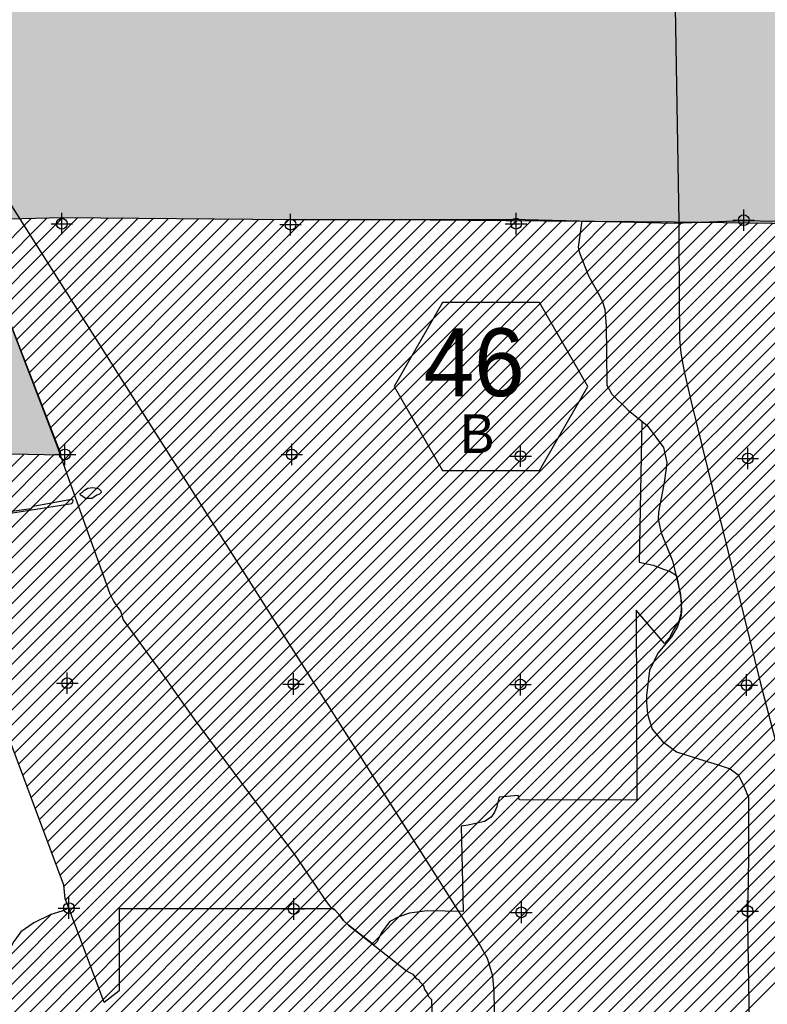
# Model space of a CAD drawing. Extents: x 136693 to 413893, y 707796 to 905796.
# Tile 33 of 70: x 224885 to 242246, y 767295 to 790153. Entities that reach past the tile are written whole.
import ezdxf
from ezdxf.enums import TextEntityAlignment as Align

# ---------------------------------------------------------------- set-up
doc = ezdxf.new("R2010")
doc.units = 0
doc.header["$LTSCALE"] = 2000
doc.header["$PDMODE"] = 34
doc.header["$PDSIZE"] = 250
doc.layers.get('0').update_dxf_attribs({"linetype": 'CONTINUOUS'})
for name, color, linetype in [('1990WSHEDS', 3, 'CONTINUOUS'), ('1992WSHEDFILL', 8, 'CONTINUOUS'), ('6MIFILL', 11, 'CONTINUOUS'), ('HEX', 2, 'CONTINUOUS'), ('IMPERIALFILL', 11, 'CONTINUOUS'), ('MAJROADS', 9, 'CONTINUOUS'), ('RR', 13, 'CONTINUOUS'), ('SEC', 2, 'CONTINUOUS'), ('TENMILEFILL', 11, 'CONTINUOUS'), ('WATER', 4, 'CONTINUOUS'), ('WSHEDS', 3, 'CONTINUOUS')]:
    doc.layers.add(name, color=color, linetype=linetype)

# ---------------------------------------------------------------- blocks, each defined once
blk = doc.blocks.new('*X')
at = {"color": 0}
for p, q in [((231440.47141944, 758942.1301846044), (282445.9774740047, 809947.6362391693)), ((231802.0950792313, 758950.2004538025), (282683.3914984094, 809831.4968729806)), ((232163.7187390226, 758958.2707230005), (282920.8055228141, 809715.3575067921)), ((232525.3423988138, 758966.3409921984), (283158.2195472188, 809599.2181406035)), ((232886.9660586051, 758974.4112613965), (283395.6335716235, 809483.078774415)), ((233248.5897183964, 758982.4815305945), (283568.213372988, 809302.1051851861)), ((233610.2133781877, 758990.5517997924), (283569.1054269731, 808949.4438485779)), ((223225.9113498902, 777244.0744095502), (231496.8937356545, 785515.0567953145)), ((223322.0912100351, 776986.7008791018), (231851.7577779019, 785516.3674469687)), ((223418.2710701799, 776729.3273486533), (232206.6218201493, 785517.6780986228)), ((223514.4509303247, 776471.9538182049), (232561.4858623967, 785518.988750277)), ((223610.6307904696, 776214.5802877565), (232913.3606374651, 785517.310134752)), ((223706.8106506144, 775957.206757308), (233264.1943865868, 785514.5904932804)), ((223802.9905107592, 775699.8332268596), (233615.0281357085, 785511.8708518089)), ((223899.170370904, 775442.4596964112), (233965.8618848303, 785509.1512103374)), ((223995.3502310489, 775185.0861659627), (234316.695633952, 785506.4315688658)), ((224091.5300911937, 774927.7126355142), (234667.5293830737, 785503.7119273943)), ((224099.3622580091, 784481.486348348), (225159.6949354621, 785541.8190258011)), ((224187.7099513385, 774670.3391050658), (235018.3631321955, 785500.9922859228)), ((224217.2882326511, 784245.8589323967), (225523.3824636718, 785551.9531634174)), ((224283.8898114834, 774412.9655746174), (235369.1968813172, 785498.2726444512)), ((224316.0610582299, 783991.0783673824), (225886.9853439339, 785562.0026530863)), ((224380.0696716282, 774155.592044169), (235720.0306304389, 785495.5530029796)), ((224414.8338838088, 783736.297802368), (226237.3466822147, 785558.8106007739)), ((224476.249531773, 773898.2185137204), (236070.8643795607, 785492.8333615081)), ((224513.6067093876, 783481.5172373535), (226587.7080204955, 785555.6185484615)), ((224572.4293919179, 773640.844983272), (236421.6981286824, 785490.1137200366)), ((224612.3795349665, 783226.736672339), (226938.0693587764, 785552.426496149)), ((224668.6092520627, 773383.4714528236), (236772.5318778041, 785487.3940785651)), ((224711.1523605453, 782971.9561073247), (227288.4306970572, 785549.2344438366)), ((224764.7891122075, 773126.0979223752), (237123.3656269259, 785484.6744370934)), ((224809.9251861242, 782717.1755423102), (227638.7920353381, 785546.0423915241)), ((224860.9689723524, 772868.7243919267), (237474.1993760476, 785481.9547956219)), ((224908.698011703, 782462.3949772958), (227989.1533736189, 785542.8503392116)), ((224957.1488324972, 772611.3508614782), (237825.0331251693, 785479.2351541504)), ((225007.4708372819, 782207.6144122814), (228339.5147118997, 785539.6582868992)), ((225106.2436628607, 781952.833847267), (228689.8760501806, 785536.4662345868)), ((225205.0164884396, 781698.0532822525), (229040.2373884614, 785533.2741822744)), ((225303.7893140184, 781443.2727172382), (229390.5987267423, 785530.0821299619)), ((225402.5621395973, 781188.4921522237), (229740.9600650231, 785526.8900776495)), ((225501.3349651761, 780933.7115872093), (230091.321403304, 785523.6980253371)), ((225600.107790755, 780678.9310221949), (230441.6827415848, 785520.5059730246)), ((225698.8806163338, 780424.1504571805), (230792.0440798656, 785517.3139207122)), ((225797.6534419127, 780169.369892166), (231142.4054181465, 785514.1218683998)), ((237866.7517024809, 784813.8469502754), (238526.7006234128, 785473.7958712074)), ((237899.6855576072, 785200.334195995), (238175.866874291, 785476.5155126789)), ((237958.6738950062, 784552.2157522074), (238877.5343725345, 785471.0762297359)), ((238059.0364571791, 784299.024923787), (239228.3681216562, 785468.3565882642)), ((238175.3467716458, 784061.7818476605), (239579.201870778, 785465.6369467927)), ((238300.6604544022, 783833.5421398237), (239930.0356198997, 785462.9173053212)), ((238420.1824991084, 783599.5107939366), (240279.7214935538, 785459.049788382)), ((238480.7494041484, 783306.5243083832), (240628.4316870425, 785454.2065912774)), ((238501.1195430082, 782973.3410566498), (240977.1418805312, 785449.3633941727)), ((238506.0255966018, 782624.6937196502), (241325.8520740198, 785444.5201970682)), ((238510.4734482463, 782275.5881807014), (241674.5622675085, 785439.6769999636)), ((238514.3154805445, 781925.8768224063), (242023.2724609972, 785434.8338028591)), ((238551.0263276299, 781609.0342788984), (242371.9826544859, 785429.9906057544)), ((238694.285632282, 781398.7401929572), (242720.6928479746, 785425.1474086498)), ((238873.0349201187, 781223.9360902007), (243069.4030414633, 785420.3042115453)), ((239055.7780808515, 781053.1258603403), (243418.1132349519, 785415.4610144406)), ((239252.4723155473, 780896.2667044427), (243766.8234284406, 785410.6178173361)), ((239301.7405243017, 779177.7679602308), (245510.374395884, 785386.4018318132)), ((239308.1269135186, 779537.707740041), (245161.6642023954, 785391.2450289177)), ((239314.5133027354, 779897.6475198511), (244812.9540089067, 785396.0882260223)), ((239320.8996919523, 780257.5872996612), (244464.243815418, 785400.9314231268)), ((239327.2860811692, 780617.5270794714), (244115.5336219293, 785405.7746202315)), ((225053.328692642, 772353.9773310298), (237899.6855576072, 785200.334195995)), ((229632.3486288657, 759962.4345187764), (255021.4671708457, 785351.5530607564)), ((229729.2150375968, 759705.7475369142), (255373.8381086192, 785350.3706079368)), ((229826.0814463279, 759449.060555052), (255726.2090463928, 785349.188155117)), ((229922.947855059, 759192.3735731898), (256078.5799841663, 785348.0057022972)), ((230019.8142637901, 758935.6865913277), (256430.9509219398, 785346.8232494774)), ((230355.6004400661, 758917.9193770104), (256783.3218597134, 785345.6407966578)), ((230717.2240998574, 758925.9896462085), (257135.6927974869, 785344.458343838)), ((231078.8477596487, 758934.0599154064), (257488.0637352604, 785343.2758910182)), ((232695.5136725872, 765500.4732966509), (252554.870606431, 785359.8302304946)), ((232933.0720325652, 765384.4782660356), (252907.2415442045, 785358.647777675)), ((233166.1141601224, 765263.9670029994), (253259.6124819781, 785357.4653248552)), ((233373.8727381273, 765118.172190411), (253611.9834197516, 785356.2828720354)), ((233550.7731163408, 764941.5191780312), (253964.3543575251, 785355.1004192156)), ((233775.4712726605, 764812.6639437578), (254316.7252952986, 785353.917966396)), ((234037.3734880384, 764721.0127685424), (254669.0962330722, 785352.7355135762)), ((239204.0933161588, 774837.4800649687), (249735.9031042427, 785369.2898530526)), ((239205.2990338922, 774485.1323921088), (250088.2740420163, 785368.1074002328)), ((239206.5047516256, 774132.7847192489), (250440.6449797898, 785366.924947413)), ((239207.710469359, 773780.437046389), (250793.0159175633, 785365.7424945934)), ((239208.9161870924, 773428.0893735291), (251145.3868553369, 785364.5600417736)), ((239210.1219048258, 773075.7417006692), (251497.7577931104, 785363.3775889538)), ((239211.3276225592, 772723.3940278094), (251850.1287308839, 785362.1951361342)), ((239212.5333402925, 772371.0463549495), (252202.4996686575, 785361.0126833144)), ((239276.1949674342, 777738.0088409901), (246916.9356020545, 785378.7494756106)), ((239282.5813566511, 778097.9486208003), (246564.5646642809, 785379.9319284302)), ((239288.967745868, 778457.8884006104), (246212.1937265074, 785381.11438125)), ((239295.3541350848, 778817.8281804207), (245859.8227887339, 785382.2968340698)), ((239420.8627438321, 777529.1232267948), (247269.306539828, 785377.5670227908)), ((239697.7504579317, 777452.4575503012), (247621.6774776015, 785376.384569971)), ((239952.1610330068, 777353.314734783), (247974.0484153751, 785375.2021171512)), ((240150.6442983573, 777198.2446095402), (248326.4193531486, 785374.0196643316)), ((240177.9722689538, 776164.9124083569), (249383.5321664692, 785370.4723058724)), ((240206.4651922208, 776900.5121128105), (248678.7902909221, 785372.8372115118)), ((240251.0176341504, 776591.5111641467), (249031.1612286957, 785371.654758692)), ((225149.5085527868, 772096.6038005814), (237866.7517024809, 784813.8469502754)), ((225245.6884129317, 771839.2302701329), (237958.6738950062, 784552.2157522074)), ((225341.8682730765, 771581.8567396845), (238059.0364571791, 784299.024923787)), ((225438.0481332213, 771324.4832092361), (238175.3467716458, 784061.7818476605)), ((225534.2279933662, 771067.1096787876), (238300.6604544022, 783833.5421398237)), ((225630.407853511, 770809.7361483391), (238420.1824991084, 783599.5107939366)), ((225726.5877136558, 770552.3626178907), (238480.7494041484, 783306.5243083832)), ((225822.7675738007, 770294.9890874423), (238501.1195430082, 782973.3410566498)), ((225912.3643787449, 770031.0325017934), (238506.0255966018, 782624.6937196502)), ((225952.0667556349, 769717.18148809), (238510.4734482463, 782275.5881807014)), ((226052.6548208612, 769464.216162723), (238514.3154805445, 781925.8768224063)), ((226148.4892591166, 769206.4972103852), (238551.0263276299, 781609.0342788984)), ((226244.3236973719, 768948.7782580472), (238694.285632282, 781398.7401929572)), ((226340.1581356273, 768691.0593057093), (238873.0349201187, 781223.9360902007)), ((227511.9461725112, 769509.2939519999), (239055.7780808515, 781053.1258603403)), ((227865.4995631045, 769509.2939519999), (239252.4723155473, 780896.2667044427)), ((228219.0529536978, 769509.2939519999), (239327.2860811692, 780617.5270794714)), ((228572.606344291, 769509.2939519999), (239320.8996919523, 780257.5872996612)), ((222952.2742265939, 778031.0974580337), (224980.7905375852, 780059.6137690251)), ((223064.350330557, 777789.6201714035), (225326.9460951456, 780052.2159359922)), ((223132.7460054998, 777504.462455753), (225673.101652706, 780044.8181029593)), ((228926.1597348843, 769509.2939519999), (239314.5133027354, 779897.6475198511)), ((229279.7131254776, 769509.2939519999), (239308.1269135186, 779537.707740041)), ((229633.2665160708, 769509.2939519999), (239301.7405243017, 779177.7679602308)), ((229986.8199066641, 769509.2939519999), (239295.3541350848, 778817.8281804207)), ((230340.3732972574, 769509.2939519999), (239288.967745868, 778457.8884006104)), ((230693.9266878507, 769509.2939519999), (239282.5813566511, 778097.9486208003)), ((231047.4800784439, 769509.2939519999), (239276.1949674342, 777738.0088409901)), ((231401.0334690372, 769509.2939519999), (239420.8627438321, 777529.1232267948)), ((231754.5868596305, 769509.2939519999), (239697.7504579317, 777452.4575503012)), ((232108.1402502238, 769509.2939519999), (239952.1610330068, 777353.314734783)), ((239290.6036512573, 776338.2039624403), (240150.6442983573, 777198.2446095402)), ((239453.2757798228, 776147.3227004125), (240206.4651922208, 776900.5121128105)), ((239615.9479083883, 775956.4414383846), (240251.0176341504, 776591.5111641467)), ((232314.1621811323, 769361.7624923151), (239199.2704452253, 776246.8707564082)), ((239199.2704452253, 776246.8707564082), (239290.6036512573, 776338.2039624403)), ((239200.4761629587, 775894.5230835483), (239453.2757798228, 776147.3227004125)), ((239778.6200369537, 775765.5601763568), (240177.9722689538, 776164.9124083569)), ((232479.682336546, 769173.7292571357), (239200.4761629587, 775894.5230835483)), ((239201.681880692, 775542.1754106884), (239615.9479083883, 775956.4414383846)), ((239202.8875984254, 775189.8277378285), (239778.6200369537, 775765.5601763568)), ((232673.4354380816, 769013.928968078), (239201.681880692, 775542.1754106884)), ((236128.0724918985, 772115.0126313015), (239202.8875984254, 775189.8277378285)), ((236472.6980483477, 772106.0847971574), (239204.0933161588, 774837.4800649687)), ((236761.4124353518, 772041.2457935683), (239205.2990338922, 774485.1323921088)), ((237113.9287161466, 772040.2086837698), (239206.5047516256, 774132.7847192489)), ((237466.4449969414, 772039.1715739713), (239207.710469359, 773780.437046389)), ((237818.9612777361, 772038.1344641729), (239208.9161870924, 773428.0893735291)), ((238171.477558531, 772037.0973543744), (239210.1219048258, 773075.7417006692)), ((238523.9938393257, 772036.0602445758), (239211.3276225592, 772723.3940278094)), ((238876.5101201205, 772035.0231347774), (239212.5333402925, 772371.0463549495)), ((230980.3505946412, 765199.5237810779), (237818.9612777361, 772038.1344641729)), ((231007.2403992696, 764872.8601951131), (238171.477558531, 772037.0973543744)), ((231904.8888810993, 765416.9552863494), (238523.9938393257, 772036.0602445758)), ((232303.8711312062, 765462.3841458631), (238876.5101201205, 772035.0231347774)), ((235151.4285780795, 770784.8153268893), (236472.6980483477, 772106.0847971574)), ((235159.634783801, 770439.4681420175), (236761.4124353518, 772041.2457935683)), ((235167.8409895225, 770094.1209571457), (237113.9287161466, 772040.2086837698)), ((235176.047195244, 769748.7737722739), (237466.4449969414, 772039.1715739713)), ((235519.4596042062, 771506.3997436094), (235982.8560321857, 771969.7961715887)), ((235982.8560321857, 771969.7961715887), (236128.0724918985, 772115.0126313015)), ((235143.222372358, 771130.162511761), (235519.4596042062, 771506.3997436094)), ((232871.1305813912, 768858.0707207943), (235143.222372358, 771130.162511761)), ((233690.9719952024, 769324.3587440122), (235151.4285780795, 770784.8153268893)), ((234162.1672332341, 769442.0005914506), (235159.634783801, 770439.4681420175)), ((234535.9084578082, 769462.1884254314), (235167.8409895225, 770094.1209571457)), ((234882.0957946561, 769454.8223716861), (235176.047195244, 769748.7737722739)), ((224591.0070408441, 768002.5683827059), (226052.6548208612, 769464.216162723)), ((225456.5525211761, 765686.1333476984), (229279.7131254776, 769509.2939519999)), ((225544.3858832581, 764713.3065380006), (230340.3732972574, 769509.2939519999)), ((225562.1993121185, 765438.2267480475), (229633.2665160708, 769509.2939519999)), ((225657.8279161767, 765180.3019615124), (229986.8199066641, 769509.2939519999)), ((225937.9005419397, 764753.267806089), (230693.9266878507, 769509.2939519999)), ((226303.1186068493, 764764.9324804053), (231047.4800784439, 769509.2939519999)), ((226529.8218891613, 764638.0823721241), (231401.0334690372, 769509.2939519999)), ((226760.3463834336, 764515.053475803), (231754.5868596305, 769509.2939519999)), ((227032.3980049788, 764433.551706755), (232108.1402502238, 769509.2939519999)), ((227198.189849, 767781.3240661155), (228926.1597348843, 769509.2939519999)), ((227198.189849, 768134.8774567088), (228572.606344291, 769509.2939519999)), ((227198.189849, 768488.4308473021), (228219.0529536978, 769509.2939519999)), ((227198.189849, 768841.9842378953), (227865.4995631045, 769509.2939519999)), ((227198.189849, 769195.5376284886), (227511.9461725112, 769509.2939519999)), ((230270.830230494, 765550.6635887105), (234162.1672332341, 769442.0005914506)), ((230457.774279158, 765384.0542467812), (234535.9084578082, 769462.1884254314)), ((230746.296528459, 765319.023105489), (234882.0957946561, 769454.8223716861)), ((224575.0220033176, 767633.0299545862), (226148.4892591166, 769206.4972103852)), ((224624.6007890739, 768389.715521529), (225614.871769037, 769379.9865014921)), ((226435.9925738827, 768433.3403533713), (227198.189849, 769195.5376284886)), ((229219.1685291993, 766266.7688403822), (232314.1621811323, 769361.7624923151)), ((229425.3871637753, 766119.4340843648), (232479.682336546, 769173.7292571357)), ((233244.4168914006, 768877.8036402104), (233690.9719952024, 769324.3587440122)), ((224612.3868580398, 767316.8414187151), (226244.3236973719, 768948.7782580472)), ((229650.1168333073, 765990.6103633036), (232673.4354380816, 769013.928968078)), ((226532.6235494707, 768176.4179383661), (227198.189849, 768841.9842378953)), ((229899.6307392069, 765886.5708786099), (232871.1305813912, 768858.0707207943)), ((230102.6623396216, 765736.0490884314), (233068.8257247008, 768702.2124735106)), ((233068.8257247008, 768702.2124735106), (233244.4168914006, 768877.8036402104)), ((224663.8477845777, 767014.7489546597), (226340.1581356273, 768691.0593057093)), ((226629.4899581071, 767919.7309564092), (227198.189849, 768488.4308473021)), ((224736.9463348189, 766734.2941143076), (226435.9925738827, 768433.3403533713)), ((224819.9098025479, 766463.7041914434), (226532.6235494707, 768176.4179383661)), ((226726.3563667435, 767663.0439744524), (227198.189849, 768134.8774567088)), ((224895.2042402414, 766185.4452385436), (226629.4899581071, 767919.7309564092)), ((224987.8402384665, 765924.5278461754), (226726.3563667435, 767663.0439744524)), ((226823.2227753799, 767406.3569924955), (227198.189849, 767781.3240661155)), ((225216.367920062, 765799.5021371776), (226823.2227753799, 767406.3569924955))]:
    blk.add_line(p, q, dxfattribs=at)

msp = doc.modelspace()

# ---------------------------------------------------------------- linework, layer by layer
at = {"layer": '1990WSHEDS', "color": 0}
for points in [[(223310.2513475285, 785338.1392910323), (223747.377851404, 785469.1795922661), (224200.3307834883, 785532.8039376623), (224937.7172872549, 785535.6336283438), (225884.7598493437, 785562.0229294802), (231171.6410555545, 785513.855510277), (232653.1473527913, 785519.3272918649), (240091.2282562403, 785461.6677499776), (245788.7661997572, 785382.5352785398), (257579.5044440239, 785342.9690428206), (257386.553672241, 792224.1996666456)], [(223310.251347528, 785338.1392910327), (224041.8349758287, 784561.8347888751), (224174.5219034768, 784376.5107603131), (224215.4807097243, 784250.5213653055), (225847.3833973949, 780041.0934564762), (223488.3947148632, 780091.5083754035), (220961.3337544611, 781088.4789995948), (221003.7836976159, 779574.5599069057), (220662.9592341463, 778333.7160340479), (220696.217126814, 778055.1064495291), (220487.6775805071, 778050.6999853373), (220370.7992497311, 778017.7711712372), (220247.8341044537, 778216.9483834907), (218131.7170024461, 779137.8960799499)]]:
    msp.add_lwpolyline(points, dxfattribs=at)
at = {"layer": '6MIFILL', "color": 0}
for points in [[(234994.663801, 785501.1760015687), (234994.663801, 838131.1451854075), (236095.038448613, 785492.6459655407), (236095.038448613, 837768.2313704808)], [(236095.038448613, 785492.6459655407), (236095.038448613, 837768.2313704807), (237669.079421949, 785480.4440975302), (237669.079421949, 837232.5130684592)], [(237669.079421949, 785480.4440975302), (237669.079421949, 837232.5130684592), (239062.5061275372, 785469.6423401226), (239062.5061275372, 836699.9430060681)], [(239062.5061275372, 785469.6423401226), (239062.5061275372, 836699.9430060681), (239576.867191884, 785465.6550450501), (239576.8671918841, 836502.1118274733)], [(239576.867191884, 785465.6550450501), (239576.867191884, 836502.1118274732), (240091.2282562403, 785461.6677499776), (240091.2282562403, 836296.3674017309)], [(240091.2282562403, 785461.6677499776), (240091.2282562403, 836296.3674017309), (240961.6854420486, 785449.5780668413), (240961.6854420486, 835948.1845274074)], [(240961.6854420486, 785449.5780668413), (240961.6854420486, 835948.1845274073), (241476.0465063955, 785442.4341631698), (241476.0465063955, 835750.3533488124)], [(241476.0465063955, 785442.4341631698), (241476.0465063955, 835750.3533488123), (242821.2985208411, 785423.7501074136), (242821.2985208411, 835275.5585201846)], [(234971.971725, 785501.3519091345), (234971.971725, 823634.3727368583), (234994.663801, 785501.1760015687), (234994.663801, 823791.1751040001)], [(234955.964234, 785501.4759982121), (234955.964234, 823523.7608880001), (234971.971725, 785501.3519091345), (234971.971725, 823634.3727368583)], [(234891.489589, 785501.9758016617), (234891.489589, 823276.595069), (234955.964234, 785501.4759982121), (234955.964234, 823523.760888)], [(234724.6360185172, 785503.2692401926), (234724.6360185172, 822974.7975072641), (234828.9189056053, 785502.460845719), (234828.9189056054, 823163.4199081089)], [(234828.9189056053, 785502.460845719), (234828.9189056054, 823163.4199081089), (234891.489589, 785501.9758016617), (234891.489589, 823276.5950689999)], [(234531.099159, 785504.7695259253), (234531.099159, 822624.73636), (234679.1385884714, 785503.6219334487), (234679.1385884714, 822892.5037126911)], [(234679.1385884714, 785503.6219334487), (234679.1385884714, 822892.5037126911), (234724.6360185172, 785503.2692401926), (234724.6360185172, 822974.7975072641)], [(232653.1473527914, 785519.3272918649), (232653.1473527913, 820043.2007742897), (234531.099159, 785504.7695259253), (234531.099159, 822624.73636)], [(232110.898943, 785517.3245566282), (232110.898943, 819297.79636), (232653.1473527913, 785519.3272918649), (232653.1473527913, 820043.2007742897)], [(231171.6410555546, 785513.8555102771), (231171.6410555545, 817952.2142336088), (232110.898943, 785517.3245566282), (232110.898943, 819297.79636)], [(230865.594516, 785516.6438218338), (230865.594516, 817513.771545), (231171.6410555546, 785513.8555102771), (231171.6410555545, 817952.2142336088)], [(230639.0716, 785518.7076140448), (230639.0716, 817054.41002), (230865.594516, 785516.6438218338), (230865.594516, 817513.771545)], [(229362.994714, 785530.3336233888), (229362.994714, 811731.9239080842), (230639.0716, 785518.7076140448), (230639.0716, 817054.41002)], [(227886.885309, 785543.7820777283), (227886.885309, 805295.1544387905), (229362.994714, 785530.3336233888), (229362.994714, 811731.9239080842)], [(227717.9280050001, 785545.3214044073), (227717.928005, 804558.3938624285), (227886.885309, 785543.7820777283), (227886.885309, 805295.1544387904)], [(227519.891332, 785547.1256657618), (227519.891332, 803694.8288676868), (227717.9280050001, 785545.3214044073), (227717.928005, 804558.3938624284)], [(227179.156172, 785550.2300164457), (227179.156172, 802209.0083264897), (227519.891332, 785547.1256657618), (227519.891332, 803694.8288676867)], [(226631.835969, 785555.2165104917), (226631.835969, 799822.346497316), (227179.156172, 785550.2300164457), (227179.156172, 802209.0083264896)], [(224287.343893, 789598.8800220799), (224287.343893, 800359.1193489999), (224929.80412, 792400.4124561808), (224929.80412, 801429.802058)], [(225916.350207, 785561.7351178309), (225916.350207, 796702.3766001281), (226631.835969, 785555.2165104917), (226631.835969, 799822.3464973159)], [(225884.7598493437, 785562.0229294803), (225884.7598493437, 796564.6226850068), (225916.350207, 785561.7351178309), (225916.350207, 796702.376600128)], [(225690.397533, 785556.607031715), (225690.397533, 795717.0802063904), (225884.7598493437, 785562.0229294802), (225884.7598493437, 796564.6226850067)], [(225607.591393, 785554.2996421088), (225607.591393, 795355.9931270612), (225690.397533, 785556.607031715), (225690.397533, 795717.0802063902)], [(225553.375844, 785552.7889281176), (225553.375844, 795119.5790852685), (225607.591393, 785554.2996421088), (225607.591393, 795355.9931270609)], [(225465.121543, 785550.3297257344), (225465.121543, 794734.7345823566), (225526.2463380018, 785552.0329655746), (225526.2463380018, 795001.277301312)], [(225526.2463380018, 785552.0329655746), (225526.2463380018, 795001.2773013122), (225553.375844, 785552.7889281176), (225553.375844, 795119.5790852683)], [(225202.653476, 785543.0160640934), (225202.653476, 793590.2080082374), (225465.121543, 785550.3297257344), (225465.121543, 794734.7345823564)], [(224937.7172872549, 785535.6336283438), (224937.7172872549, 792434.9188641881), (225202.653476, 785543.0160640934), (225202.653476, 793590.2080082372)], [(224287.343893, 785533.1378469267), (224287.343893, 789598.8800220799), (224929.80412, 785535.6032618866), (224929.80412, 792400.4124561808)], [(224929.80412, 785535.6032618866), (224929.80412, 792400.412456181), (224937.7172872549, 785535.6336283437), (224937.7172872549, 792434.9188641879)]]:
    msp.add_solid(points, dxfattribs=at)
at = {"layer": 'HEX', "color": 0}
msp.add_lwpolyline([(234703.0016077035, 783585.4198596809), (233578.0016077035, 781636.862701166), (234703.0016077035, 779688.305542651), (236953.0016077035, 779688.305542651), (238078.0016077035, 781636.862701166), (236953.0016077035, 783585.4198596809)], close=True, dxfattribs=at)
at = {"layer": 'MAJROADS', "color": 0}
for points in [[(240073.421902, 792255.915933), (240194.963297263, 785451.7806442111), (240201.8987541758, 783450.1261404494), (240207.6809322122, 783042.9657144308), (240209.0813366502, 782743.2423573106), (240239.2601144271, 782413.3306546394), (240311.3958689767, 781982.4382588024), (240481.0229584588, 781285.3292171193), (242076.5126513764, 774777.4985710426), (243438.1628457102, 769563.4085203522)], [(223310.2513475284, 785338.1392910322), (223747.3778514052, 785469.1795922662), (224200.3307834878, 785532.8039376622), (224937.717287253, 785535.6336283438), (225884.7598493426, 785562.0229294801), (231171.6410555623, 785513.8555102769), (234003.8225564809, 785517.6783905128), (236308.1474986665, 785525.473839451), (240094.0853653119, 785431.2754972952), (241704.0776001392, 785493.2440349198), (247007.2747609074, 785386.2997736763)], [(237939.6808031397, 785484.8794774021), (237853.505818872, 784871.7894761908), (237882.809770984, 784743.60285876), (238095.2513084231, 784207.663484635), (238357.0936338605, 783730.7577336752), (238419.2503553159, 783602.5035418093), (238471.4701566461, 783434.846299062), (238500.2199983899, 783037.2669730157), (238508.8189446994, 782426.1851908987), (238517.1205634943, 781670.551223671), (238634.951299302, 781456.7649549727), (239012.0013130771, 781088.036832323), (239458.0691722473, 780732.3079110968), (239831.543339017, 780222.3196377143), (239912.9522159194, 779870.6260696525), (239899.5408104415, 779739.2420220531), (239849.5859120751, 779410.8156902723), (239716.7490141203, 778717.8925548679), (239713.1326224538, 778556.920742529), (239784.7532429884, 778238.1002161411), (240046.2374239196, 777587.0747876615), (240228.6249330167, 776814.6562912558), (240250.8650378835, 776446.6579725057), (240244.0444586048, 776325.1162408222), (240158.0934202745, 776065.7550565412), (240019.6252530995, 775829.4989298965), (239703.4548039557, 775449.0555200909), (239512.0708187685, 775042.073111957), (239438.6121735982, 774467.2983122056), (239438.2945737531, 774312.8902962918), (239460.7171295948, 774033.5944547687), (239571.7002563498, 773685.1253466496), (239810.9308175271, 773395.5276830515), (240135.6866980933, 773158.3187568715), (240670.8422087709, 772989.6681699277), (241107.5069858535, 772854.0730756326), (241386.5730742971, 772764.7962157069), (241570.2512551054, 772619.8656137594), (241684.7764416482, 772396.2302717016), (241805.7100034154, 772093.7347683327), (241812.6871632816, 770694.1865219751), (241783.3708556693, 769219.1512380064), (241867.7238580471, 763909.9477462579)], [(224215.4807097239, 784250.5213653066), (225769.0779050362, 780208.6766590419), (225990.6912754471, 779586.9837047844), (226975.6326706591, 776822.9729592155), (227066.5514182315, 776654.7173079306), (227149.4029236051, 776528.4166152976), (227224.000408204, 776418.9352618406), (227289.5344981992, 776217.3522298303), (228276.4946943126, 774852.6198946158), (228392.5490613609, 774684.177464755), (228939.8670730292, 773917.62121198), (231279.2057222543, 770749.7330515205), (232000.2317273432, 769680.2419150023), (232108.1565926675, 769545.3759039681), (232199.8847140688, 769486.0412704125), (232316.2503787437, 769359.4915396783), (232399.226403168, 769249.9479266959), (232524.0328671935, 769131.7144762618), (233865.1953384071, 768074.3732145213), (233940.2908992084, 768031.920179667), (234015.4487195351, 767997.8456846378), (234056.9056019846, 767938.884608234), (234098.4247439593, 767888.3020716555), (234148.5714638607, 767871.171434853), (234173.3335261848, 767820.713417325), (234198.2823670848, 767795.3910192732)], [(234198.2823670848, 767795.3910192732), (234239.8637685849, 767753.18702252), (234273.0666302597, 767711.0452852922), (234281.0093534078, 767652.3332469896), (234305.8336752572, 767610.253769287), (234347.2905577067, 767551.2926928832), (234380.2443812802, 767475.6367963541), (234449.4239396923, 767408.1704134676), (234461.5134348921, 766874.4615440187), (234606.3476137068, 762992.1763015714), (234645.887588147, 762659.7691944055), (234117.9156759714, 757005.3438318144), (234601.4810591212, 752688.9908764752), (234626.5358117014, 752398.3149855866), (234624.385787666, 752053.603850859), (234572.145059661, 750097.361089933), (235288.5312310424, 746092.9946564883), (235434.6099361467, 745394.1847758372), (235513.4064986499, 737786.3372363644), (235510.0454401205, 735414.5958959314), (235508.3944065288, 733826.1506153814)]]:
    msp.add_lwpolyline(points, dxfattribs=at)
at = {"layer": 'RR', "color": 0}
msp.add_lwpolyline([(221047.308556, 791578.963067), (235131.768025, 769363.674909), (235543.314525, 768715.461875), (235739.07048, 768363.364147), (235866.795818, 767955.315065), (235898.547222, 767575.3258), (235964.278876, 764079.571096), (236154.363481, 761345.627192), (236661.936508, 758746.222358), (236718.402213, 758393.747348), (236803.146196, 754111.328167), (236919.830816, 742505.810192), (236968.349208, 742093.235247), (237076.907, 741728.79819), (237181.566803, 741264.204666), (237326.136128, 740939.867382), (237530.917808, 740503.424556), (237723.594752, 740147.090473), (238000.438412, 739754.79242), (238269.200718, 739426.583092), (243341.949519, 734752.944701)], dxfattribs=at)
at = {"layer": 'SEC', "color": 0}
for p in [(225863.231115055, 785415.7459457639), (231175.0930449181, 785395.3366839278), (236411.7776701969, 785417.2273752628), (241699.0496957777, 785497.4934459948), (225934.7556768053, 780061.4932503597), (231204.8171215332, 780058.067538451), (236516.5882390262, 780020.9017576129), (241794.7555061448, 779967.1610825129), (225989.7507504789, 774749.2226648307), (231242.9648638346, 774729.1312462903), (236512.9809023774, 774717.3272748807), (241766.2404219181, 774705.6141158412), (226028.4887731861, 769529.203746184), (231248.1898485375, 769509.2939523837), (236534.5991566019, 769430.3730925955), (241788.085707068, 769460.5512310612)]:
    msp.add_point(p, dxfattribs=at)
at = {"layer": 'TENMILEFILL', "color": 0}
for points in [[(224287.343893, 780074.433703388), (224287.343893, 784065.1531496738), (224929.80412, 780060.7034212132), (224929.80412, 782407.9526129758)], [(224929.80412, 780060.7034212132), (224929.80412, 782407.9526129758), (225202.6534760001, 780054.872245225), (225202.653476, 781704.148579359)], [(225202.6534760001, 780054.872245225), (225202.653476, 781704.148579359), (225465.121543, 780049.2629320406), (225465.121543, 781027.122666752)], [(225465.121543, 780049.2629320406), (225465.121543, 781027.122666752), (225526.2463380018, 780047.956608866), (225526.2463380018, 780869.4536954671)], [(225526.2463380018, 780047.956608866), (225526.2463380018, 780869.4536954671), (225553.375844, 780047.3768130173), (225553.375844, 780799.4742165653)], [(225553.375844, 780047.3768130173), (225553.375844, 780799.4742165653), (225607.591393, 780046.2181501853), (225607.591393, 780659.6273698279)], [(225607.591393, 780046.2181501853), (225607.591393, 780659.6273698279), (225690.397533, 780044.4484660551), (225690.397533, 780446.032233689)], [(225690.397533, 780044.4484660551), (225690.397533, 780446.032233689), (225847.3833973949, 780041.0934564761), (225847.383397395, 780041.0934564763)]]:
    msp.add_solid(points, dxfattribs=at)
at = {"layer": 'WATER', "color": 0}
msp.add_lwpolyline([(226300.245074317, 779114.8074264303), (226291.4789729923, 779156.2832392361), (226343.8539834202, 779186.8910165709), (226391.8537337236, 779228.4118413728), (226468.2329473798, 779274.3217761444), (226575.2008948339, 779291.8730223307), (226673.4581403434, 779281.0344177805), (226725.8729690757, 779261.4262494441), (226769.5736334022, 779217.7948343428), (226776.1547015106, 779178.5005922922), (226741.2547631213, 779136.9901548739), (226675.7747470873, 779112.9218961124), (226621.2216283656, 779075.7624815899), (226562.3053681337, 779034.2330006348), (226409.474229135, 779034.1118144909), (226357.043819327, 779073.3697006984), (226306.794980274, 779114.8126201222)], close=True, dxfattribs=at)
msp.add_lwpolyline([(224121.9951775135, 778615.4226273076), (226098.7286725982, 778920.8224074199), (226118.4734925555, 778949.1346993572), (226127.347977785, 778990.5827481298), (226094.6845567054, 779014.7086497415), (226044.4518802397, 779008.3317185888), (225194.6977469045, 778851.8817533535), (225146.4908724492, 778799.6532273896), (224434.4562623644, 778697.3078275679)], dxfattribs=at)
at = {"layer": 'WSHEDS', "color": 0}
for points in [[(237938.7635250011, 785478.3535231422), (240091.228256, 785461.66775), (245788.7662, 785382.535279), (257579.504444, 785342.969043), (257386.553672, 792224.199667), (259946.26172, 792267.060294), (259946.26172, 802778.28905), (262546.26172, 802778.28905), (262583.064251, 808023.034091), (266600.606188, 815769.404311), (267068.980149, 817502.387967)], [(223310.251348, 785338.139291), (223747.377851, 785469.179592), (224200.330783, 785532.803938), (224937.717287, 785535.633628), (225884.759849, 785562.022929), (231171.641056, 785513.85551), (232653.147353, 785519.327292), (237938.7635250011, 785478.3535231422)], [(237939.680803, 785484.879477), (237853.505819, 784871.789476), (237882.809771, 784743.602859), (238095.251308, 784207.663485), (238357.093634, 783730.757734), (238419.250355, 783602.503542), (238471.470157, 783434.846299), (238500.219998, 783037.266973), (238508.818945, 782426.185191), (238517.120563, 781670.551224), (238634.951299, 781456.764955), (239012.001313, 781088.036832), (239331.118924, 780833.547832)], [(223310.251348, 785338.139291), (224041.834976, 784561.834789), (224174.521903, 784376.51076), (224215.48071, 784250.521365), (225847.383397, 780041.093456), (223488.394715, 780091.508375), (220961.333754, 781088.479), (221003.783698, 779574.559907), (220662.959234, 778333.716034)], [(239331.118924, 780833.547832), (239273.044245, 777560.432702), (239593.762556, 777492.501272), (239834.298988, 777399.875363), (239988.407537, 777338.995791), (240139.770209, 777249.978796), (240179.370635, 777061.577197), (240253.013347, 776623.804049), (240237.790247, 776377.477121), (240192.845629, 776187.922945), (240068.017876, 775994.802253), (239973.774678, 775805.945146), (239856.852616, 775673.761209), (239198.588433, 776446.17563), (239213.686591, 772034.031155), (236487.747896, 772042.05092), (236463.385355, 772145.708312), (236019.034266, 772105.030901), (235954.578974, 771864.096144), (235913.143688, 771756.673074), (235836.329162, 771638.010152), (235682.344184, 771541.570586), (235468.019938, 771495.292637), (235298.431944, 771457.774213), (235136.052572, 771431.893964), (235183.184356, 769448.415914), (234347.642923, 769466.194274), (233938.760946, 769412.859194), (233689.876264, 769323.967392), (233476.546537, 769217.297231), (233283.762842, 768962.13878), (233186.906543, 768754.534455), (233105.737257, 768673.112281), (232524.032867, 769131.714476), (232399.226403, 769249.947927), (232316.250379, 769359.49154), (232199.884714, 769486.04127), (232163.93733, 769509.293952), (227198.189849, 769509.293952), (227198.189849, 767609.293952), (226848.72558, 767338.77693), (226457.85618, 768374.54452), (226028.488773, 769529.2037460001)], [(226028.488773, 769529.203746), (225939.751768, 769747.473067), (225909.212512, 770063.665826), (223140.166768, 777473.523545)], [(226023.055799, 769526.725126), (225865.611512, 769454.896233), (225610.923819, 769378.807032), (225214.263812, 769183.557294), (224914.063039, 768980.644959), (224752.571431, 768750.976103), (224633.535106, 768535.165649), (224612.578356, 768193.991054), (224562.746035, 767751.781762), (224600.486043, 767386.703094), (224679.962605, 766920.14969), (224825.299814, 766446.124372), (224933.41726, 766042.945866), (225064.026706, 765758.755026)]]:
    msp.add_lwpolyline(points, dxfattribs=at)

# ---------------------------------------------------------------- block references
at = {"layer": '1992WSHEDFILL', "color": 0}
msp.add_blockref('*X', (0, 0), dxfattribs=at)
msp.add_blockref('*X', (0, 0), dxfattribs=at)
msp.add_blockref('*X', (0, 0), dxfattribs=at)
msp.add_blockref('*X', (0, 0), dxfattribs=at)
msp.add_blockref('*X', (0, 0), dxfattribs=at)
msp.add_blockref('*X', (0, 0), dxfattribs=at)
msp.add_blockref('*X', (0, 0), dxfattribs=at)
msp.add_blockref('*X', (0, 0), dxfattribs=at)
msp.add_blockref('*X', (0, 0), dxfattribs=at)
msp.add_blockref('*X', (0, 0), dxfattribs=at)
at = {"layer": 'IMPERIALFILL', "color": 0}
msp.add_blockref('*X', (0, 0), dxfattribs=at)

# ---------------------------------------------------------------- texts
at = {"layer": 'HEX', "color": 0}
for s, height, p in [('46', 1575, (235438.604193, 781412.8627009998)), ('B', 900, (235514.604193, 780093.8627009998))]:
    msp.add_text(s, height=height, dxfattribs=at).set_placement(p, align=Align.CENTER)

doc.saveas('drawing.dxf')
